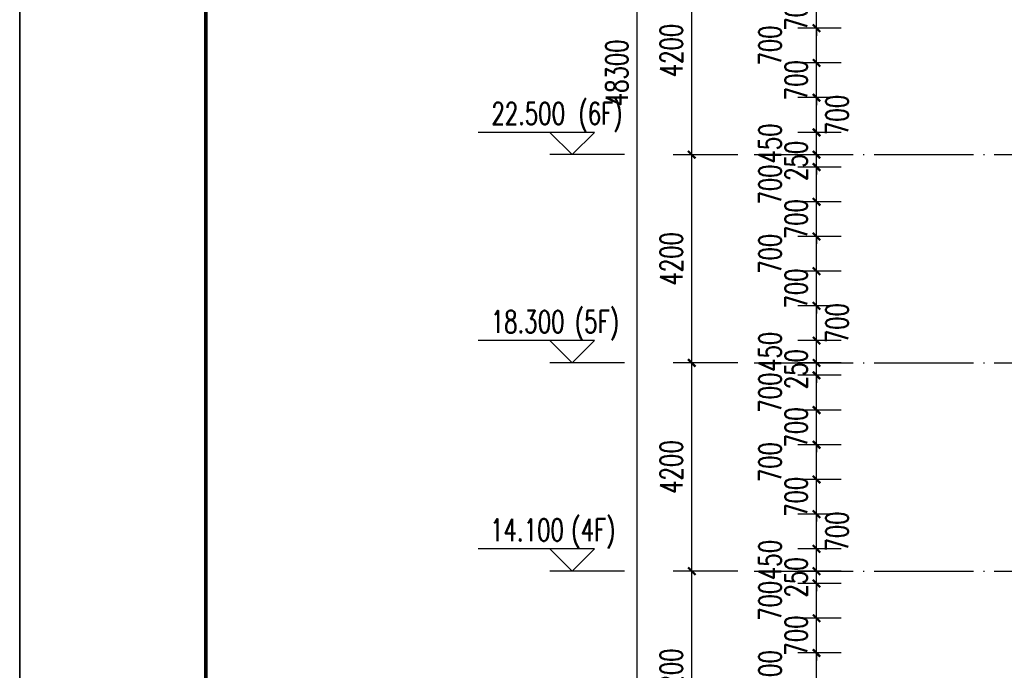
# Model space of a CAD drawing. Header units: millimetres. Extents: x 708158 to 1984082, y -168213 to -53.
# Tile 136 of 220: x 960458 to 980296, y -73857 to -60734. Entities that reach past the tile are written whole.
import ezdxf

# ---------------------------------------------------------------- set-up
doc = ezdxf.new("R2010")
doc.units = ezdxf.units.MM
doc.header["$LTSCALE"] = 1000
doc.linetypes.add('DOTE', pattern=[2.42, 2, -0.2, 0.02, -0.2])
doc.layers.get('0').update_dxf_attribs({"color": 8})
for name, color, linetype in [('A-AXIS', 1, 'DOTE'), ('DIM_ELEV', 3, 'Continuous'), ('PUB_DIM', 3, 'Continuous'), ('PUB_TEXT', 7, 'Continuous')]:
    doc.layers.add(name, color=color, linetype=linetype)
doc.layers.add('图框', color=4, linetype='Continuous', lineweight=35)
doc.styles.add('_TCH_DIM', font='SIMPLEX', dxfattribs={"bigfont": 'GBCBIG'})
doc.styles.add('_TCH_DIM_T3', font='SIMPLEX', dxfattribs={"width": 0.705882, "bigfont": 'GBCBIG'})
doc.dimstyles.new('_TCH_ARCH&&150', dxfattribs={"dimtxt": 446.25, "dimasz": 150, "dimexe": 375, "dimexo": 450, "dimgap": 189.375, "dimtad": 1, "dimdec": 0, "dimzin": 0, "dimdsep": 46, "dimtxsty": '_TCH_DIM_T3', "dimblk": 'ARCHTICK', "dimcen": 0.09, "dimclrt": 7, "dimazin": 2, "dimtfac": 1, "dimtdec": 0, "dimtix": 1, "dimtmove": 2, "dimatfit": 3, "dimfxl": 1, "dimtolj": 1, "dimtzin": 0, "dimarcsym": 0})

# ---------------------------------------------------------------- blocks, each defined once
blk = doc.blocks.new('A$C998f5811')
at = {"layer": '图框', "color": 4}
for p, q in [((-126150, 89100), (-126150, 0)), ((0, 0), (0, 89100))]:
    blk.add_line(p, q, dxfattribs=at)
at = {"layer": '图框', "color": 4, "const_width": 74.2}
blk.add_lwpolyline([(-122400, 1500), (-1500, 1500), (-1500, 87600), (-122400, 87600)], close=True, dxfattribs=at)
blk = doc.blocks.new('_ArchTick')
at = {"color": 0, "linetype": 'ByBlock', "const_width": 0.3}
blk.add_lwpolyline([(-0.5, -0.5), (0.5, 0.5)], dxfattribs=at)
blk = doc.blocks.new('*D507')
at = {"layer": 'Defpoints', "color": 0, "transparency": 16777216}
for p in [(976513, -73507), (977461, -73507), (977461, -74207)]:
    blk.add_point(p, dxfattribs=at)
at = {"layer": 'PUB_DIM', "color": 0, "lineweight": -2, "transparency": 16777216}
for p, q in [((977011, -73507), (976138, -73507)), ((976513, -74207), (976513, -73507)), ((977011, -74207), (976138, -74207))]:
    blk.add_line(p, q, dxfattribs=at)
at = {"layer": 'PUB_DIM', "color": 0, "lineweight": -2, "transparency": 16777216, "xscale": 150, "yscale": 150, "zscale": 150}
for p, rotation in [((976513, -73507), 90), ((976513, -74207), 270)]:
    blk.add_blockref('_ArchTick', p, dxfattribs=dict(at, rotation=rotation))
at = {"layer": 'PUB_DIM', "color": 7, "transparency": 16777216, "insert": (975576, -73857), "char_height": 446.2, "attachment_point": 5, "rotation": 90, "style": '_TCH_DIM_T3'}
blk.add_mtext('\\A1;700', dxfattribs=at)
blk = doc.blocks.new('*D508')
at = {"layer": 'Defpoints', "color": 0, "transparency": 16777216}
for p in [(976513, -72807), (977461, -72807), (977461, -73507)]:
    blk.add_point(p, dxfattribs=at)
at = {"layer": 'PUB_DIM', "color": 0, "lineweight": -2, "transparency": 16777216}
for p, q in [((977011, -72807), (976138, -72807)), ((976513, -72807), (976513, -72657)), ((976513, -73507), (976513, -72807)), ((977011, -73507), (976138, -73507)), ((976513, -73507), (976513, -73657))]:
    blk.add_line(p, q, dxfattribs=at)
at = {"layer": 'PUB_DIM', "color": 0, "lineweight": -2, "transparency": 16777216, "xscale": 150, "yscale": 150, "zscale": 150}
for p, rotation in [((976513, -72807), 270), ((976513, -73507), 90)]:
    blk.add_blockref('_ArchTick', p, dxfattribs=dict(at, rotation=rotation))
at = {"layer": 'PUB_DIM', "color": 7, "transparency": 16777216, "insert": (976101, -73157), "char_height": 446.2, "attachment_point": 5, "rotation": 90, "style": '_TCH_DIM_T3'}
blk.add_mtext('\\A1;700', dxfattribs=at)
blk = doc.blocks.new('*D509')
at = {"layer": 'Defpoints', "color": 0, "transparency": 16777216}
for p in [(976513, -72107), (977461, -72107), (977461, -72807)]:
    blk.add_point(p, dxfattribs=at)
at = {"layer": 'PUB_DIM', "color": 0, "lineweight": -2, "transparency": 16777216}
for p, q in [((977011, -72107), (976138, -72107)), ((976513, -72807), (976513, -72107)), ((977011, -72807), (976138, -72807))]:
    blk.add_line(p, q, dxfattribs=at)
at = {"layer": 'PUB_DIM', "color": 0, "lineweight": -2, "transparency": 16777216, "xscale": 150, "yscale": 150, "zscale": 150}
for p, rotation in [((976513, -72107), 90), ((976513, -72807), 270)]:
    blk.add_blockref('_ArchTick', p, dxfattribs=dict(at, rotation=rotation))
at = {"layer": 'PUB_DIM', "color": 7, "transparency": 16777216, "insert": (975576, -72457), "char_height": 446.2, "attachment_point": 5, "rotation": 90, "style": '_TCH_DIM_T3'}
blk.add_mtext('\\A1;700', dxfattribs=at)
blk = doc.blocks.new('*D510')
at = {"layer": 'Defpoints', "color": 0, "transparency": 16777216}
for p in [(976513, -71857), (977461, -71857), (977461, -72107)]:
    blk.add_point(p, dxfattribs=at)
at = {"layer": 'PUB_DIM', "color": 0, "lineweight": -2, "transparency": 16777216}
for p, q in [((976513, -71857), (976513, -71707)), ((977011, -71857), (976138, -71857)), ((976513, -72107), (976513, -71857)), ((977011, -72107), (976138, -72107)), ((976513, -72107), (976513, -72257))]:
    blk.add_line(p, q, dxfattribs=at)
at = {"layer": 'PUB_DIM', "color": 0, "lineweight": -2, "transparency": 16777216, "xscale": 150, "yscale": 150, "zscale": 150}
for p, rotation in [((976513, -71857), 270), ((976513, -72107), 90)]:
    blk.add_blockref('_ArchTick', p, dxfattribs=dict(at, rotation=rotation))
at = {"layer": 'PUB_DIM', "color": 7, "transparency": 16777216, "insert": (976101, -71982), "char_height": 446.2, "attachment_point": 5, "rotation": 90, "style": '_TCH_DIM_T3'}
blk.add_mtext('\\A1;250', dxfattribs=at)
blk = doc.blocks.new('*D511')
at = {"layer": 'Defpoints', "color": 0, "transparency": 16777216}
for p in [(976513, -71407), (977461, -71407), (977461, -71857)]:
    blk.add_point(p, dxfattribs=at)
at = {"layer": 'PUB_DIM', "color": 0, "lineweight": -2, "transparency": 16777216}
for p, q in [((977011, -71407), (976138, -71407)), ((976513, -71857), (976513, -71407)), ((977011, -71857), (976138, -71857))]:
    blk.add_line(p, q, dxfattribs=at)
at = {"layer": 'PUB_DIM', "color": 0, "lineweight": -2, "transparency": 16777216, "xscale": 150, "yscale": 150, "zscale": 150}
for p, rotation in [((976513, -71407), 90), ((976513, -71857), 270)]:
    blk.add_blockref('_ArchTick', p, dxfattribs=dict(at, rotation=rotation))
at = {"layer": 'PUB_DIM', "color": 7, "transparency": 16777216, "insert": (975576, -71632), "char_height": 446.2, "attachment_point": 5, "rotation": 90, "style": '_TCH_DIM_T3'}
blk.add_mtext('\\A1;450', dxfattribs=at)
blk = doc.blocks.new('*D512')
at = {"layer": 'Defpoints', "color": 0, "transparency": 16777216}
for p in [(976513, -70707), (977461, -70707), (977461, -71407)]:
    blk.add_point(p, dxfattribs=at)
at = {"layer": 'PUB_DIM', "color": 0, "lineweight": -2, "transparency": 16777216}
for p, q in [((977011, -70707), (976138, -70707)), ((976513, -71407), (976513, -70707)), ((977011, -71407), (976138, -71407))]:
    blk.add_line(p, q, dxfattribs=at)
at = {"layer": 'PUB_DIM', "color": 0, "lineweight": -2, "transparency": 16777216, "xscale": 150, "yscale": 150, "zscale": 150}
for p, rotation in [((976513, -70707), 90), ((976513, -71407), 270)]:
    blk.add_blockref('_ArchTick', p, dxfattribs=dict(at, rotation=rotation))
at = {"layer": 'PUB_DIM', "color": 7, "transparency": 16777216, "insert": (976926, -71057), "char_height": 446.2, "attachment_point": 5, "rotation": 90, "style": '_TCH_DIM_T3'}
blk.add_mtext('\\A1;700', dxfattribs=at)
blk = doc.blocks.new('*D513')
at = {"layer": 'Defpoints', "color": 0, "transparency": 16777216}
for p in [(976513, -70007), (977461, -70007), (977461, -70707)]:
    blk.add_point(p, dxfattribs=at)
at = {"layer": 'PUB_DIM', "color": 0, "lineweight": -2, "transparency": 16777216}
for p, q in [((977011, -70007), (976138, -70007)), ((976513, -70007), (976513, -69857)), ((976513, -70707), (976513, -70007)), ((977011, -70707), (976138, -70707)), ((976513, -70707), (976513, -70857))]:
    blk.add_line(p, q, dxfattribs=at)
at = {"layer": 'PUB_DIM', "color": 0, "lineweight": -2, "transparency": 16777216, "xscale": 150, "yscale": 150, "zscale": 150}
for p, rotation in [((976513, -70007), 270), ((976513, -70707), 90)]:
    blk.add_blockref('_ArchTick', p, dxfattribs=dict(at, rotation=rotation))
at = {"layer": 'PUB_DIM', "color": 7, "transparency": 16777216, "insert": (976101, -70357), "char_height": 446.2, "attachment_point": 5, "rotation": 90, "style": '_TCH_DIM_T3'}
blk.add_mtext('\\A1;700', dxfattribs=at)
blk = doc.blocks.new('*D514')
at = {"layer": 'Defpoints', "color": 0, "transparency": 16777216}
for p in [(976513, -69307), (977461, -69307), (977461, -70007)]:
    blk.add_point(p, dxfattribs=at)
at = {"layer": 'PUB_DIM', "color": 0, "lineweight": -2, "transparency": 16777216}
for p, q in [((977011, -69307), (976138, -69307)), ((976513, -70007), (976513, -69307)), ((977011, -70007), (976138, -70007))]:
    blk.add_line(p, q, dxfattribs=at)
at = {"layer": 'PUB_DIM', "color": 0, "lineweight": -2, "transparency": 16777216, "xscale": 150, "yscale": 150, "zscale": 150}
for p, rotation in [((976513, -69307), 90), ((976513, -70007), 270)]:
    blk.add_blockref('_ArchTick', p, dxfattribs=dict(at, rotation=rotation))
at = {"layer": 'PUB_DIM', "color": 7, "transparency": 16777216, "insert": (975576, -69657), "char_height": 446.2, "attachment_point": 5, "rotation": 90, "style": '_TCH_DIM_T3'}
blk.add_mtext('\\A1;700', dxfattribs=at)
blk = doc.blocks.new('*D515')
at = {"layer": 'Defpoints', "color": 0, "transparency": 16777216}
for p in [(976513, -68607), (977461, -68607), (977461, -69307)]:
    blk.add_point(p, dxfattribs=at)
at = {"layer": 'PUB_DIM', "color": 0, "lineweight": -2, "transparency": 16777216}
for p, q in [((977011, -68607), (976138, -68607)), ((976513, -68607), (976513, -68457)), ((976513, -69307), (976513, -68607)), ((977011, -69307), (976138, -69307)), ((976513, -69307), (976513, -69457))]:
    blk.add_line(p, q, dxfattribs=at)
at = {"layer": 'PUB_DIM', "color": 0, "lineweight": -2, "transparency": 16777216, "xscale": 150, "yscale": 150, "zscale": 150}
for p, rotation in [((976513, -68607), 270), ((976513, -69307), 90)]:
    blk.add_blockref('_ArchTick', p, dxfattribs=dict(at, rotation=rotation))
at = {"layer": 'PUB_DIM', "color": 7, "transparency": 16777216, "insert": (976101, -68957), "char_height": 446.2, "attachment_point": 5, "rotation": 90, "style": '_TCH_DIM_T3'}
blk.add_mtext('\\A1;700', dxfattribs=at)
blk = doc.blocks.new('*D516')
at = {"layer": 'Defpoints', "color": 0, "transparency": 16777216}
for p in [(976513, -67907), (977461, -67907), (977461, -68607)]:
    blk.add_point(p, dxfattribs=at)
at = {"layer": 'PUB_DIM', "color": 0, "lineweight": -2, "transparency": 16777216}
for p, q in [((977011, -67907), (976138, -67907)), ((976513, -68607), (976513, -67907)), ((977011, -68607), (976138, -68607))]:
    blk.add_line(p, q, dxfattribs=at)
at = {"layer": 'PUB_DIM', "color": 0, "lineweight": -2, "transparency": 16777216, "xscale": 150, "yscale": 150, "zscale": 150}
for p, rotation in [((976513, -67907), 90), ((976513, -68607), 270)]:
    blk.add_blockref('_ArchTick', p, dxfattribs=dict(at, rotation=rotation))
at = {"layer": 'PUB_DIM', "color": 7, "transparency": 16777216, "insert": (975576, -68257), "char_height": 446.2, "attachment_point": 5, "rotation": 90, "style": '_TCH_DIM_T3'}
blk.add_mtext('\\A1;700', dxfattribs=at)
blk = doc.blocks.new('*D517')
at = {"layer": 'Defpoints', "color": 0, "transparency": 16777216}
for p in [(976513, -67657), (977461, -67657), (977461, -67907)]:
    blk.add_point(p, dxfattribs=at)
at = {"layer": 'PUB_DIM', "color": 0, "lineweight": -2, "transparency": 16777216}
for p, q in [((976513, -67657), (976513, -67507)), ((977011, -67657), (976138, -67657)), ((976513, -67907), (976513, -67657)), ((977011, -67907), (976138, -67907)), ((976513, -67907), (976513, -68057))]:
    blk.add_line(p, q, dxfattribs=at)
at = {"layer": 'PUB_DIM', "color": 0, "lineweight": -2, "transparency": 16777216, "xscale": 150, "yscale": 150, "zscale": 150}
for p, rotation in [((976513, -67657), 270), ((976513, -67907), 90)]:
    blk.add_blockref('_ArchTick', p, dxfattribs=dict(at, rotation=rotation))
at = {"layer": 'PUB_DIM', "color": 7, "transparency": 16777216, "insert": (976101, -67782), "char_height": 446.2, "attachment_point": 5, "rotation": 90, "style": '_TCH_DIM_T3'}
blk.add_mtext('\\A1;250', dxfattribs=at)
blk = doc.blocks.new('*D518')
at = {"layer": 'Defpoints', "color": 0, "transparency": 16777216}
for p in [(976513, -67207), (977461, -67207), (977461, -67657)]:
    blk.add_point(p, dxfattribs=at)
at = {"layer": 'PUB_DIM', "color": 0, "lineweight": -2, "transparency": 16777216}
for p, q in [((977011, -67207), (976138, -67207)), ((976513, -67657), (976513, -67207)), ((977011, -67657), (976138, -67657))]:
    blk.add_line(p, q, dxfattribs=at)
at = {"layer": 'PUB_DIM', "color": 0, "lineweight": -2, "transparency": 16777216, "xscale": 150, "yscale": 150, "zscale": 150}
for p, rotation in [((976513, -67207), 90), ((976513, -67657), 270)]:
    blk.add_blockref('_ArchTick', p, dxfattribs=dict(at, rotation=rotation))
at = {"layer": 'PUB_DIM', "color": 7, "transparency": 16777216, "insert": (975576, -67432), "char_height": 446.2, "attachment_point": 5, "rotation": 90, "style": '_TCH_DIM_T3'}
blk.add_mtext('\\A1;450', dxfattribs=at)
blk = doc.blocks.new('*D519')
at = {"layer": 'Defpoints', "color": 0, "transparency": 16777216}
for p in [(976513, -66507), (977461, -66507), (977461, -67207)]:
    blk.add_point(p, dxfattribs=at)
at = {"layer": 'PUB_DIM', "color": 0, "lineweight": -2, "transparency": 16777216}
for p, q in [((977011, -66507), (976138, -66507)), ((976513, -67207), (976513, -66507)), ((977011, -67207), (976138, -67207))]:
    blk.add_line(p, q, dxfattribs=at)
at = {"layer": 'PUB_DIM', "color": 0, "lineweight": -2, "transparency": 16777216, "xscale": 150, "yscale": 150, "zscale": 150}
for p, rotation in [((976513, -66507), 90), ((976513, -67207), 270)]:
    blk.add_blockref('_ArchTick', p, dxfattribs=dict(at, rotation=rotation))
at = {"layer": 'PUB_DIM', "color": 7, "transparency": 16777216, "insert": (976926, -66857), "char_height": 446.2, "attachment_point": 5, "rotation": 90, "style": '_TCH_DIM_T3'}
blk.add_mtext('\\A1;700', dxfattribs=at)
blk = doc.blocks.new('*D520')
at = {"layer": 'Defpoints', "color": 0, "transparency": 16777216}
for p in [(976513, -65807), (977461, -65807), (977461, -66507)]:
    blk.add_point(p, dxfattribs=at)
at = {"layer": 'PUB_DIM', "color": 0, "lineweight": -2, "transparency": 16777216}
for p, q in [((976513, -65807), (976513, -65657)), ((977011, -65807), (976138, -65807)), ((976513, -66507), (976513, -65807)), ((977011, -66507), (976138, -66507)), ((976513, -66507), (976513, -66657))]:
    blk.add_line(p, q, dxfattribs=at)
at = {"layer": 'PUB_DIM', "color": 0, "lineweight": -2, "transparency": 16777216, "xscale": 150, "yscale": 150, "zscale": 150}
for p, rotation in [((976513, -65807), 270), ((976513, -66507), 90)]:
    blk.add_blockref('_ArchTick', p, dxfattribs=dict(at, rotation=rotation))
at = {"layer": 'PUB_DIM', "color": 7, "transparency": 16777216, "insert": (976101, -66157), "char_height": 446.2, "attachment_point": 5, "rotation": 90, "style": '_TCH_DIM_T3'}
blk.add_mtext('\\A1;700', dxfattribs=at)
blk = doc.blocks.new('*D521')
at = {"layer": 'Defpoints', "color": 0, "transparency": 16777216}
for p in [(976513, -65107), (977461, -65107), (977461, -65807)]:
    blk.add_point(p, dxfattribs=at)
at = {"layer": 'PUB_DIM', "color": 0, "lineweight": -2, "transparency": 16777216}
for p, q in [((977011, -65107), (976138, -65107)), ((976513, -65807), (976513, -65107)), ((977011, -65807), (976138, -65807))]:
    blk.add_line(p, q, dxfattribs=at)
at = {"layer": 'PUB_DIM', "color": 0, "lineweight": -2, "transparency": 16777216, "xscale": 150, "yscale": 150, "zscale": 150}
for p, rotation in [((976513, -65107), 90), ((976513, -65807), 270)]:
    blk.add_blockref('_ArchTick', p, dxfattribs=dict(at, rotation=rotation))
at = {"layer": 'PUB_DIM', "color": 7, "transparency": 16777216, "insert": (975576, -65457), "char_height": 446.2, "attachment_point": 5, "rotation": 90, "style": '_TCH_DIM_T3'}
blk.add_mtext('\\A1;700', dxfattribs=at)
blk = doc.blocks.new('*D522')
at = {"layer": 'Defpoints', "color": 0, "transparency": 16777216}
for p in [(976513, -64407), (977461, -64407), (977461, -65107)]:
    blk.add_point(p, dxfattribs=at)
at = {"layer": 'PUB_DIM', "color": 0, "lineweight": -2, "transparency": 16777216}
for p, q in [((976513, -64407), (976513, -64257)), ((977011, -64407), (976138, -64407)), ((976513, -65107), (976513, -64407)), ((977011, -65107), (976138, -65107)), ((976513, -65107), (976513, -65257))]:
    blk.add_line(p, q, dxfattribs=at)
at = {"layer": 'PUB_DIM', "color": 0, "lineweight": -2, "transparency": 16777216, "xscale": 150, "yscale": 150, "zscale": 150}
for p, rotation in [((976513, -64407), 270), ((976513, -65107), 90)]:
    blk.add_blockref('_ArchTick', p, dxfattribs=dict(at, rotation=rotation))
at = {"layer": 'PUB_DIM', "color": 7, "transparency": 16777216, "insert": (976101, -64757), "char_height": 446.2, "attachment_point": 5, "rotation": 90, "style": '_TCH_DIM_T3'}
blk.add_mtext('\\A1;700', dxfattribs=at)
blk = doc.blocks.new('*D523')
at = {"layer": 'Defpoints', "color": 0, "transparency": 16777216}
for p in [(976513, -63707), (977461, -63707), (977461, -64407)]:
    blk.add_point(p, dxfattribs=at)
at = {"layer": 'PUB_DIM', "color": 0, "lineweight": -2, "transparency": 16777216}
for p, q in [((977011, -63707), (976138, -63707)), ((976513, -64407), (976513, -63707)), ((977011, -64407), (976138, -64407))]:
    blk.add_line(p, q, dxfattribs=at)
at = {"layer": 'PUB_DIM', "color": 0, "lineweight": -2, "transparency": 16777216, "xscale": 150, "yscale": 150, "zscale": 150}
for p, rotation in [((976513, -63707), 90), ((976513, -64407), 270)]:
    blk.add_blockref('_ArchTick', p, dxfattribs=dict(at, rotation=rotation))
at = {"layer": 'PUB_DIM', "color": 7, "transparency": 16777216, "insert": (975576, -64057), "char_height": 446.2, "attachment_point": 5, "rotation": 90, "style": '_TCH_DIM_T3'}
blk.add_mtext('\\A1;700', dxfattribs=at)
blk = doc.blocks.new('*D524')
at = {"layer": 'Defpoints', "color": 0, "transparency": 16777216}
for p in [(976513, -63457), (977461, -63457), (977461, -63707)]:
    blk.add_point(p, dxfattribs=at)
at = {"layer": 'PUB_DIM', "color": 0, "lineweight": -2, "transparency": 16777216}
for p, q in [((977011, -63457), (976138, -63457)), ((976513, -63457), (976513, -63307)), ((976513, -63707), (976513, -63457)), ((977011, -63707), (976138, -63707)), ((976513, -63707), (976513, -63857))]:
    blk.add_line(p, q, dxfattribs=at)
at = {"layer": 'PUB_DIM', "color": 0, "lineweight": -2, "transparency": 16777216, "xscale": 150, "yscale": 150, "zscale": 150}
for p, rotation in [((976513, -63457), 270), ((976513, -63707), 90)]:
    blk.add_blockref('_ArchTick', p, dxfattribs=dict(at, rotation=rotation))
at = {"layer": 'PUB_DIM', "color": 7, "transparency": 16777216, "insert": (976101, -63582), "char_height": 446.2, "attachment_point": 5, "rotation": 90, "style": '_TCH_DIM_T3'}
blk.add_mtext('\\A1;250', dxfattribs=at)
blk = doc.blocks.new('*D525')
at = {"layer": 'Defpoints', "color": 0, "transparency": 16777216}
for p in [(976513, -63007), (977461, -63007), (977461, -63457)]:
    blk.add_point(p, dxfattribs=at)
at = {"layer": 'PUB_DIM', "color": 0, "lineweight": -2, "transparency": 16777216}
for p, q in [((977011, -63007), (976138, -63007)), ((976513, -63457), (976513, -63007)), ((977011, -63457), (976138, -63457))]:
    blk.add_line(p, q, dxfattribs=at)
at = {"layer": 'PUB_DIM', "color": 0, "lineweight": -2, "transparency": 16777216, "xscale": 150, "yscale": 150, "zscale": 150}
for p, rotation in [((976513, -63007), 90), ((976513, -63457), 270)]:
    blk.add_blockref('_ArchTick', p, dxfattribs=dict(at, rotation=rotation))
at = {"layer": 'PUB_DIM', "color": 7, "transparency": 16777216, "insert": (975576, -63232), "char_height": 446.2, "attachment_point": 5, "rotation": 90, "style": '_TCH_DIM_T3'}
blk.add_mtext('\\A1;450', dxfattribs=at)
blk = doc.blocks.new('*D526')
at = {"layer": 'Defpoints', "color": 0, "transparency": 16777216}
for p in [(976513, -62307), (977461, -62307), (977461, -63007)]:
    blk.add_point(p, dxfattribs=at)
at = {"layer": 'PUB_DIM', "color": 0, "lineweight": -2, "transparency": 16777216}
for p, q in [((977011, -62307), (976138, -62307)), ((976513, -63007), (976513, -62307)), ((977011, -63007), (976138, -63007))]:
    blk.add_line(p, q, dxfattribs=at)
at = {"layer": 'PUB_DIM', "color": 0, "lineweight": -2, "transparency": 16777216, "xscale": 150, "yscale": 150, "zscale": 150}
for p, rotation in [((976513, -62307), 90), ((976513, -63007), 270)]:
    blk.add_blockref('_ArchTick', p, dxfattribs=dict(at, rotation=rotation))
at = {"layer": 'PUB_DIM', "color": 7, "transparency": 16777216, "insert": (976926, -62657), "char_height": 446.2, "attachment_point": 5, "rotation": 90, "style": '_TCH_DIM_T3'}
blk.add_mtext('\\A1;700', dxfattribs=at)
blk = doc.blocks.new('*D527')
at = {"layer": 'Defpoints', "color": 0, "transparency": 16777216}
for p in [(976513, -61607), (977461, -61607), (977461, -62307)]:
    blk.add_point(p, dxfattribs=at)
at = {"layer": 'PUB_DIM', "color": 0, "lineweight": -2, "transparency": 16777216}
for p, q in [((976513, -61607), (976513, -61457)), ((977011, -61607), (976138, -61607)), ((976513, -62307), (976513, -61607)), ((977011, -62307), (976138, -62307)), ((976513, -62307), (976513, -62457))]:
    blk.add_line(p, q, dxfattribs=at)
at = {"layer": 'PUB_DIM', "color": 0, "lineweight": -2, "transparency": 16777216, "xscale": 150, "yscale": 150, "zscale": 150}
for p, rotation in [((976513, -61607), 270), ((976513, -62307), 90)]:
    blk.add_blockref('_ArchTick', p, dxfattribs=dict(at, rotation=rotation))
at = {"layer": 'PUB_DIM', "color": 7, "transparency": 16777216, "insert": (976101, -61957), "char_height": 446.2, "attachment_point": 5, "rotation": 90, "style": '_TCH_DIM_T3'}
blk.add_mtext('\\A1;700', dxfattribs=at)
blk = doc.blocks.new('*D528')
at = {"layer": 'Defpoints', "color": 0, "transparency": 16777216}
for p in [(976513, -60907), (977461, -60907), (977461, -61607)]:
    blk.add_point(p, dxfattribs=at)
at = {"layer": 'PUB_DIM', "color": 0, "lineweight": -2, "transparency": 16777216}
for p, q in [((977011, -60907), (976138, -60907)), ((976513, -61607), (976513, -60907)), ((977011, -61607), (976138, -61607))]:
    blk.add_line(p, q, dxfattribs=at)
at = {"layer": 'PUB_DIM', "color": 0, "lineweight": -2, "transparency": 16777216, "xscale": 150, "yscale": 150, "zscale": 150}
for p, rotation in [((976513, -60907), 90), ((976513, -61607), 270)]:
    blk.add_blockref('_ArchTick', p, dxfattribs=dict(at, rotation=rotation))
at = {"layer": 'PUB_DIM', "color": 7, "transparency": 16777216, "insert": (975576, -61257), "char_height": 446.2, "attachment_point": 5, "rotation": 90, "style": '_TCH_DIM_T3'}
blk.add_mtext('\\A1;700', dxfattribs=at)
blk = doc.blocks.new('*D529')
at = {"layer": 'Defpoints', "color": 0, "transparency": 16777216}
for p in [(976513, -60207), (977461, -60207), (977461, -60907)]:
    blk.add_point(p, dxfattribs=at)
at = {"layer": 'PUB_DIM', "color": 0, "lineweight": -2, "transparency": 16777216}
for p, q in [((976513, -60207), (976513, -60057)), ((977011, -60207), (976138, -60207)), ((976513, -60907), (976513, -60207)), ((977011, -60907), (976138, -60907)), ((976513, -60907), (976513, -61057))]:
    blk.add_line(p, q, dxfattribs=at)
at = {"layer": 'PUB_DIM', "color": 0, "lineweight": -2, "transparency": 16777216, "xscale": 150, "yscale": 150, "zscale": 150}
for p, rotation in [((976513, -60207), 270), ((976513, -60907), 90)]:
    blk.add_blockref('_ArchTick', p, dxfattribs=dict(at, rotation=rotation))
at = {"layer": 'PUB_DIM', "color": 7, "transparency": 16777216, "insert": (976101, -60557), "char_height": 446.2, "attachment_point": 5, "rotation": 90, "style": '_TCH_DIM_T3'}
blk.add_mtext('\\A1;700', dxfattribs=at)
blk = doc.blocks.new('*D779')
at = {"layer": 'Defpoints', "color": 0, "transparency": 16777216}
for p in [(972902, -37657), (975375, -37657), (975375, -85957)]:
    blk.add_point(p, dxfattribs=at)
at = {"layer": 'PUB_DIM', "color": 0, "lineweight": -2, "transparency": 16777216}
for p, q in [((974925, -37657), (972527, -37657)), ((972902, -85957), (972902, -37657)), ((974925, -85957), (972527, -85957))]:
    blk.add_line(p, q, dxfattribs=at)
at = {"layer": 'PUB_DIM', "color": 0, "lineweight": -2, "transparency": 16777216, "xscale": 150, "yscale": 150, "zscale": 150}
for p, rotation in [((972902, -37657), 90), ((972902, -85957), 270)]:
    blk.add_blockref('_ArchTick', p, dxfattribs=dict(at, rotation=rotation))
at = {"layer": 'PUB_DIM', "color": 7, "transparency": 16777216, "insert": (972490, -61807), "char_height": 446.2, "attachment_point": 5, "rotation": 90, "style": '_TCH_DIM_T3'}
blk.add_mtext('\\A1;48300', dxfattribs=at)
blk = doc.blocks.new('*D782')
at = {"layer": 'Defpoints', "color": 0, "transparency": 16777216}
for p in [(973999, -71857), (975375, -71857), (975375, -76057)]:
    blk.add_point(p, dxfattribs=at)
at = {"layer": 'PUB_DIM', "color": 0, "lineweight": -2, "transparency": 16777216}
for p, q in [((974925, -71857), (973624, -71857)), ((973999, -76057), (973999, -71857)), ((974925, -76057), (973624, -76057))]:
    blk.add_line(p, q, dxfattribs=at)
at = {"layer": 'PUB_DIM', "color": 0, "lineweight": -2, "transparency": 16777216, "xscale": 150, "yscale": 150, "zscale": 150}
for p, rotation in [((973999, -71857), 90), ((973999, -76057), 270)]:
    blk.add_blockref('_ArchTick', p, dxfattribs=dict(at, rotation=rotation))
at = {"layer": 'PUB_DIM', "color": 7, "transparency": 16777216, "insert": (973586, -73957), "char_height": 446.2, "attachment_point": 5, "rotation": 90, "style": '_TCH_DIM_T3'}
blk.add_mtext('\\A1;4200', dxfattribs=at)
blk = doc.blocks.new('*D783')
at = {"layer": 'Defpoints', "color": 0, "transparency": 16777216}
for p in [(973999, -67657), (975375, -67657), (975375, -71857)]:
    blk.add_point(p, dxfattribs=at)
at = {"layer": 'PUB_DIM', "color": 0, "lineweight": -2, "transparency": 16777216}
for p, q in [((974925, -67657), (973624, -67657)), ((973999, -71857), (973999, -67657)), ((974925, -71857), (973624, -71857))]:
    blk.add_line(p, q, dxfattribs=at)
at = {"layer": 'PUB_DIM', "color": 0, "lineweight": -2, "transparency": 16777216, "xscale": 150, "yscale": 150, "zscale": 150}
for p, rotation in [((973999, -67657), 90), ((973999, -71857), 270)]:
    blk.add_blockref('_ArchTick', p, dxfattribs=dict(at, rotation=rotation))
at = {"layer": 'PUB_DIM', "color": 7, "transparency": 16777216, "insert": (973586, -69757), "char_height": 446.2, "attachment_point": 5, "rotation": 90, "style": '_TCH_DIM_T3'}
blk.add_mtext('\\A1;4200', dxfattribs=at)
blk = doc.blocks.new('*D784')
at = {"layer": 'Defpoints', "color": 0, "transparency": 16777216}
for p in [(973999, -63457), (975375, -63457), (975375, -67657)]:
    blk.add_point(p, dxfattribs=at)
at = {"layer": 'PUB_DIM', "color": 0, "lineweight": -2, "transparency": 16777216}
for p, q in [((974925, -63457), (973624, -63457)), ((973999, -67657), (973999, -63457)), ((974925, -67657), (973624, -67657))]:
    blk.add_line(p, q, dxfattribs=at)
at = {"layer": 'PUB_DIM', "color": 0, "lineweight": -2, "transparency": 16777216, "xscale": 150, "yscale": 150, "zscale": 150}
for p, rotation in [((973999, -63457), 90), ((973999, -67657), 270)]:
    blk.add_blockref('_ArchTick', p, dxfattribs=dict(at, rotation=rotation))
at = {"layer": 'PUB_DIM', "color": 7, "transparency": 16777216, "insert": (973586, -65557), "char_height": 446.2, "attachment_point": 5, "rotation": 90, "style": '_TCH_DIM_T3'}
blk.add_mtext('\\A1;4200', dxfattribs=at)
blk = doc.blocks.new('*D785')
at = {"layer": 'Defpoints', "color": 0, "transparency": 16777216}
for p in [(973999, -59257), (975375, -59257), (975375, -63457)]:
    blk.add_point(p, dxfattribs=at)
at = {"layer": 'PUB_DIM', "color": 0, "lineweight": -2, "transparency": 16777216}
for p, q in [((974925, -59257), (973624, -59257)), ((973999, -63457), (973999, -59257)), ((974925, -63457), (973624, -63457))]:
    blk.add_line(p, q, dxfattribs=at)
at = {"layer": 'PUB_DIM', "color": 0, "lineweight": -2, "transparency": 16777216, "xscale": 150, "yscale": 150, "zscale": 150}
for p, rotation in [((973999, -59257), 90), ((973999, -63457), 270)]:
    blk.add_blockref('_ArchTick', p, dxfattribs=dict(at, rotation=rotation))
at = {"layer": 'PUB_DIM', "color": 7, "transparency": 16777216, "insert": (973586, -61357), "char_height": 446.2, "attachment_point": 5, "rotation": 90, "style": '_TCH_DIM_T3'}
blk.add_mtext('\\A1;4200', dxfattribs=at)

msp = doc.modelspace()

# ---------------------------------------------------------------- linework, layer by layer
at = {"layer": 'A-AXIS'}
for p, q in [((975254, -63456.7), (1017240.9, -63456.7)), ((975254, -67656.7), (1017240.9, -67656.7)), ((975254, -71856.7), (1017240.9, -71856.7))]:
    msp.add_line(p, q, dxfattribs=at)
at = {"layer": 'DIM_ELEV'}
for p, q in [((972041.5, -63006.7), (969694, -63006.7)), ((971591.5, -63456.7), (971141.5, -63006.7)), ((971591.5, -63456.7), (972041.5, -63006.7)), ((972641.5, -63456.7), (971141.5, -63456.7)), ((972041.5, -67206.7), (969694, -67206.7)), ((971591.5, -67656.7), (971141.5, -67206.7)), ((971591.5, -67656.7), (972041.5, -67206.7)), ((972641.5, -67656.7), (971141.5, -67656.7)), ((972041.5, -71406.7), (969694, -71406.7)), ((971591.5, -71856.7), (971141.5, -71406.7)), ((971591.5, -71856.7), (972041.5, -71406.7)), ((972641.5, -71856.7), (971141.5, -71856.7))]:
    msp.add_line(p, q, dxfattribs=at)

# ---------------------------------------------------------------- block references
for p in [(960457.6, -107699.9), (1086607.6, -107699.9)]:
    msp.add_blockref('A$C998f5811', p)

# ---------------------------------------------------------------- texts
at = {"layer": 'PUB_TEXT', "style": '_TCH_DIM', "width": 0.705882}
for s, p in [('22.500', (969961, -62849.2)), ('(6F)', (971716, -62849.2)), ('18.300', (969949, -67049.2)), ('(5F)', (971644, -67049.2)), ('14.100', (969937, -71249.2)), ('(4F)', (971572, -71249.2))]:
    msp.add_text(s, height=446.25, dxfattribs=at).set_placement(p)

# ---------------------------------------------------------------- dimensions: what is measured, and where the dimension line sits
at = {"layer": 'PUB_DIM'}
for p1, p2, distance, picture, middle in [((975375.3, -85956.7), (975375.3, -37656.7), 2473.1, '*D779', (972489.7, -61806.7)), ((975375.3, -63456.7), (975375.3, -59256.7), 1376.7, '*D785', (973586.1, -61356.7)), ((977460.9, -60906.7), (977460.9, -60206.7), 947.8, '*D529', (976100.7, -60556.7)), ((977460.9, -62306.7), (977460.9, -61606.7), 947.8, '*D527', (976100.7, -61956.7)), ((977460.9, -63706.7), (977460.9, -63456.7), 947.8, '*D524', (976100.7, -63581.7)), ((975375.3, -67656.7), (975375.3, -63456.7), 1376.7, '*D784', (973586.1, -65556.7)), ((977460.9, -65106.7), (977460.9, -64406.7), 947.8, '*D522', (976100.7, -64756.7)), ((977460.9, -66506.7), (977460.9, -65806.7), 947.8, '*D520', (976100.7, -66156.7)), ((977460.9, -67906.7), (977460.9, -67656.7), 947.8, '*D517', (976100.7, -67781.7)), ((975375.3, -71856.7), (975375.3, -67656.7), 1376.7, '*D783', (973586.1, -69756.7)), ((977460.9, -69306.7), (977460.9, -68606.7), 947.8, '*D515', (976100.7, -68956.7)), ((977460.9, -70706.7), (977460.9, -70006.7), 947.8, '*D513', (976100.7, -70356.7)), ((977460.9, -72106.7), (977460.9, -71856.7), 947.8, '*D510', (976100.7, -71981.7)), ((975375.3, -76056.7), (975375.3, -71856.7), 1376.7, '*D782', (973586.1, -73956.7)), ((977460.9, -73506.7), (977460.9, -72806.7), 947.8, '*D508', (976100.7, -73156.7))]:
    dim = msp.add_aligned_dim(p1=p1, p2=p2, distance=distance, dimstyle='_TCH_ARCH&&150', dxfattribs=at)
    dim.commit()
    dim.dimension.update_dxf_attribs({"geometry": picture, "text_midpoint": middle})
for base, p1, p2, picture, middle in [((976513.2, -60906.7), (977460.9, -61606.7), (977460.9, -60906.7), '*D528', (975575.7, -61256.7)), ((976513.2, -62306.7), (977460.9, -63006.7), (977460.9, -62306.7), '*D526', (976925.7, -62656.7)), ((976513.2, -63006.7), (977460.9, -63456.7), (977460.9, -63006.7), '*D525', (975575.7, -63231.7)), ((976513.2, -63706.7), (977460.9, -64406.7), (977460.9, -63706.7), '*D523', (975575.7, -64056.7)), ((976513.2, -65106.7), (977460.9, -65806.7), (977460.9, -65106.7), '*D521', (975575.7, -65456.7)), ((976513.2, -66506.7), (977460.9, -67206.7), (977460.9, -66506.7), '*D519', (976925.7, -66856.7)), ((976513.2, -67206.7), (977460.9, -67656.7), (977460.9, -67206.7), '*D518', (975575.7, -67431.7)), ((976513.2, -67906.7), (977460.9, -68606.7), (977460.9, -67906.7), '*D516', (975575.7, -68256.7)), ((976513.2, -69306.7), (977460.9, -70006.7), (977460.9, -69306.7), '*D514', (975575.7, -69656.7)), ((976513.2, -70706.7), (977460.9, -71406.7), (977460.9, -70706.7), '*D512', (976925.7, -71056.7)), ((976513.2, -71406.7), (977460.9, -71856.7), (977460.9, -71406.7), '*D511', (975575.7, -71631.7)), ((976513.2, -72106.7), (977460.9, -72806.7), (977460.9, -72106.7), '*D509', (975575.7, -72456.7)), ((976513.2, -73506.7), (977460.9, -74206.7), (977460.9, -73506.7), '*D507', (975575.7, -73856.7))]:
    dim = msp.add_linear_dim(base=base, p1=p1, p2=p2, angle=90, dimstyle='_TCH_ARCH&&150', dxfattribs=at)
    dim.commit()
    dim.dimension.update_dxf_attribs({"geometry": picture, "text_midpoint": middle, "dimtype": 129})

doc.saveas('drawing.dxf')
